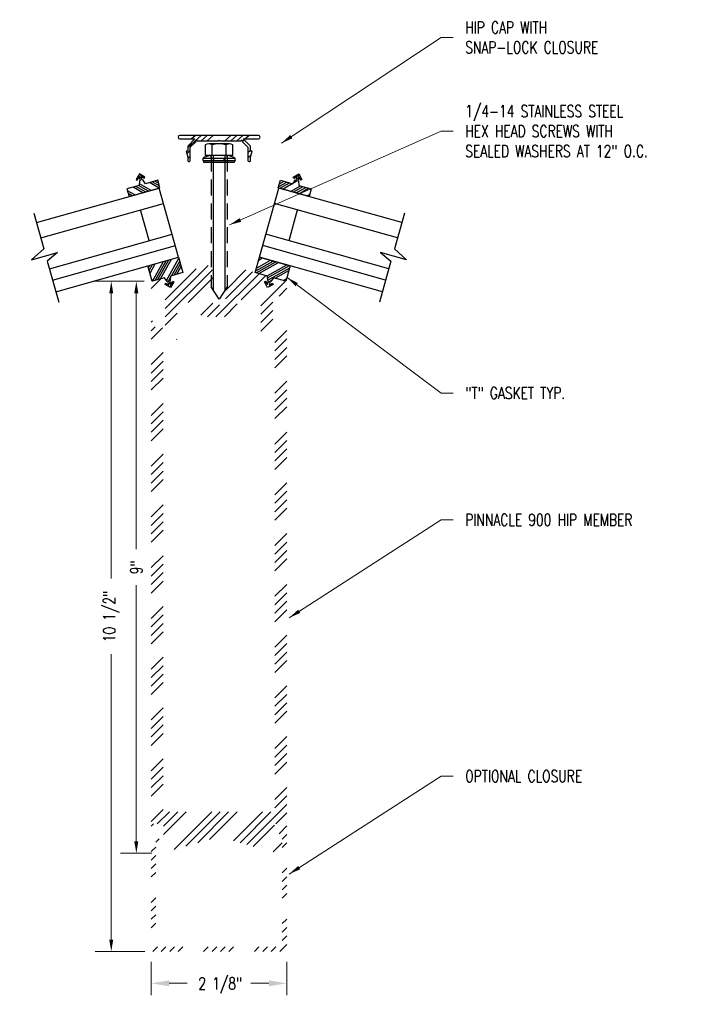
# Model space of a CAD drawing. Header units: inches. Extents: x 27.7 to 38.2, y -48.3 to -32.9.
import ezdxf

# ---------------------------------------------------------------- set-up
doc = ezdxf.new("R2010")
doc.units = ezdxf.units.IN
doc.header["$MEASUREMENT"] = 0
doc.linetypes.add('HIDDEN', pattern=[0.375, 0.25, -0.125])
for name, color, linetype in [('DIMENSIONS', 2, 'Continuous'), ('extrusion_hatch', 30, 'Continuous'), ('EXTRUSIONS', 1, 'Continuous'), ('GASKETS', 7, 'Continuous'), ('hardware', 4, 'Continuous'), ('INSULATED-GLASS', 5, 'Continuous')]:
    doc.layers.add(name, color=color, linetype=linetype)
doc.styles.add('WASCO', font='SIMPLEX.shx', dxfattribs={"width": 0.75})
doc.dimstyles.new('WASCO', dxfattribs={"dimscale": 0, "dimtxt": 0.09375, "dimasz": 0.09375, "dimexe": 0.125, "dimexo": 0.0625, "dimgap": 0.09375, "dimtad": 0, "dimtoh": 1, "dimdec": 5, "dimzin": 3, "dimdsep": 46, "dimlunit": 4, "dimtxsty": 'WASCO', "dimcen": 0, "dimclrd": 256, "dimclre": 256, "dimclrt": 256, "dimaunit": 1, "dimadec": 3, "dimazin": 0, "dimtfac": 0.8, "dimtdec": 5, "dimtofl": 0, "dimtmove": 0, "dimatfit": 0, "dimfxl": 1, "dimfrac": 2, "dimtolj": 1, "dimtzin": 0, "dimlwd": 5, "dimlwe": 5, "dimarcsym": 0})

# ---------------------------------------------------------------- blocks, each defined once
blk = doc.blocks.new('INSGL2')
for p, q in [((-2, 1.277), (-2, 0.697)), ((-2, 1.125), (0, 1.125)), ((0, 0), (0, 1.125)), ((-2, 0.875), (0, 0.875)), ((-0.375, 0.375), (-0.375, 0.875)), ((-2, 0.697), (-2.229, 0.586)), ((-2.229, 0.586), (-1.807, 0.586)), ((-1.807, 0.586), (-2, 0.496)), ((-2, 0.496), (-2, -0.169)), ((-2, 0.375), (0, 0.375)), ((-2, 0.188), (0, 0.188)), ((-2, 0), (0, 0))]:
    blk.add_line(p, q)
blk = doc.blocks.new('F534S')
at = {"layer": 'hardware'}
blk.add_hatch(color=256, dxfattribs=at).paths.add_polyline_path([(-0.032, -0.252), (0, -0.238), (0, 0.238), (-0.032, 0.252)])
for p, q in [((-0.065, -0.252), (-0.065, 0.252)), ((-0.032, 0.252), (-0.065, 0.252)), ((-0.032, -0.252), (-0.032, 0.252)), ((-0.032, 0.252), (0, 0.238)), ((0, 0.238), (0, -0.238)), ((-0.108, 0.125), (-0.108, -0.125)), ((-0.032, -0.252), (-0.065, -0.252)), ((-0.032, -0.252), (0, -0.238))]:
    blk.add_line(p, q, dxfattribs=at)
at = {"layer": 'hardware', "linetype": 'HIDDEN', "ltscale": 0.06}
for p, q in [((-0.065, 0.125), (-0.108, 0.125)), ((-0.032, 0.082), (-0.065, 0.082)), ((-0.065, -0.125), (-0.108, -0.125)), ((-0.032, -0.082), (-0.065, -0.082))]:
    blk.add_line(p, q, dxfattribs=at)
at = {"layer": 'hardware'}
for centre, start, end in [((0.218, 0.085), 149.4741, 173.0744), ((0.218, -0.085), 186.9256, 210.5259)]:
    blk.add_arc(centre, 0.328, start, end, dxfattribs=at)
blk = doc.blocks.new('G102')
at = {"layer": 'GASKETS'}
h = blk.add_hatch(dxfattribs=at)
h.set_pattern_fill('ANSI34', color=256, scale=0.25, angle=0.0004, style=0)
h.set_pattern_definition([(45.00035, (-706.9455, -56.19506), (-0.132583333, 0.13258171), []), (45.00035, (-706.9013, -56.19506), (-0.132583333, 0.13258171), []), (45.00035, (-706.8571, -56.19506), (-0.132583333, 0.13258171), []), (45.00035, (-706.8129, -56.19506), (-0.132583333, 0.13258171), [])])
h.paths.add_polyline_path([(0.049, 0.128), (0.025, 0.06), (0.014, 0.06), (0.014, -0.002), (0.057, 0.04), (0.071, 0.026), (0, -0.045), (-0.071, 0.026), (-0.057, 0.04), (-0.014, -0.002), (-0.014, 0.06), (-0.025, 0.06), (-0.049, 0.128), (-0.25, 0.128), (-0.25, 0.378), (0.25, 0.378), (0.25, 0.128)])
blk.add_lwpolyline([(0.049, 0.128), (0.025, 0.06), (0.014, 0.06), (0.014, -0.002), (0.057, 0.04), (0.071, 0.026), (0, -0.045), (-0.071, 0.026), (-0.057, 0.04), (-0.014, -0.002), (-0.014, 0.06), (-0.025, 0.06), (-0.049, 0.128), (-0.25, 0.128), (-0.25, 0.378), (0.25, 0.378), (0.25, 0.128)], close=True, dxfattribs=at)
blk = doc.blocks.new('G101')
at = {"layer": 'GASKETS', "lineweight": -3}
h = blk.add_hatch(dxfattribs=at)
h.set_pattern_fill('ANSI34', color=256, scale=0.25, style=0)
h.set_pattern_definition([(45, (-706.94584, -56.19074), (-0.13258252, 0.13258252), []), (45, (-706.90164, -56.19074), (-0.13258252, 0.13258252), []), (45, (-706.85745, -56.19074), (-0.13258252, 0.13258252), []), (45, (-706.81326, -56.19074), (-0.13258252, 0.13258252), [])])
h.paths.add_polyline_path([(0.049, 0.128), (0.025, 0.06), (0.014, 0.06), (0.014, -0.002), (0.057, 0.04), (0.071, 0.026), (0, -0.045), (-0.071, 0.026), (-0.057, 0.04), (-0.014, -0.002), (-0.014, 0.06), (-0.025, 0.06), (-0.049, 0.128), (-0.25, 0.128), (-0.25, 0.253), (0.25, 0.253), (0.25, 0.128)])
at = {"layer": 'GASKETS'}
blk.add_lwpolyline([(0.049, 0.128), (0.025, 0.06), (0.014, 0.06), (0.014, -0.002), (0.057, 0.04), (0.071, 0.026), (0, -0.045), (-0.071, 0.026), (-0.057, 0.04), (-0.014, -0.002), (-0.014, 0.06), (-0.025, 0.06), (-0.049, 0.128), (-0.25, 0.128), (-0.25, 0.253), (0.25, 0.253), (0.25, 0.128)], close=True, dxfattribs=at)
blk = doc.blocks.new('F109S')
at = {"layer": 'hardware'}
for p, q in [((-0.184, 0.163), (-0.184, -0.163)), ((0, 0.217), (-0.168, 0.217)), ((0, 0.217), (0, -0.217)), ((0, 0.109), (-0.168, 0.109)), ((0, 0.092), (2.107, 0.092)), ((2.249, 0), (2.055, -0.125)), ((2.056, 0.125), (2.249, 0)), ((0, -0.109), (-0.168, -0.109)), ((0, -0.092), (2.106, -0.092)), ((-0.168, -0.217), (0, -0.217))]:
    blk.add_line(p, q, dxfattribs=at)
at = {"layer": 'hardware', "linetype": 'HIDDEN'}
for p, q in [((0, 0.125), (2.056, 0.125)), ((0, -0.125), (2.055, -0.125))]:
    blk.add_line(p, q, dxfattribs=at)
at = {"layer": 'hardware'}
for centre, radius, start, end in [((-0.086, 0.163), 0.0983, 146.8121, 213.1366), ((0.209, 0), 0.392, 163.8535, 196.1465), ((-0.086, -0.163), 0.0983, 146.8634, 213.1879)]:
    blk.add_arc(centre, radius, start, end, dxfattribs=at)
blk = doc.blocks.new('CLSR-3')
at = {"layer": 'EXTRUSIONS'}
h = blk.add_hatch(dxfattribs=at)
h.set_pattern_fill('ANSI34', color=256, scale=0.5, angle=-3, style=0)
edge = h.paths.add_edge_path()
edge.add_line((0.616, 0.433), (-0.616, 0.433))
edge.add_arc((-0.616, 0.405), 0.0275, 90, 270)
edge.add_line((-0.616, 0.378), (-0.38, 0.378))
edge.add_line((-0.38, 0.378), (-0.492, 0.266))
edge.add_line((-0.492, 0.266), (-0.492, 0.184))
edge.add_line((-0.492, 0.184), (-0.517, 0.184))
edge.add_line((-0.517, 0.184), (-0.492, 0.09))
edge.add_line((-0.492, 0.09), (-0.492, 0.042))
edge.add_arc((-0.472, 0.042), 0.02, 179.9997, 271.1709)
edge.add_arc((-0.472, 0.042), 0.02, 271.1651, 359.9997)
edge.add_line((-0.452, 0.042), (-0.452, 0.249))
edge.add_line((-0.452, 0.249), (-0.36, 0.34))
edge.add_arc((-0.353, 0.348), 0.01, 0, 225, ccw=False)
edge.add_line((-0.343, 0.348), (-0.01, 0.348))
edge.add_line((-0.01, 0.348), (0, 0.358))
edge.add_line((0, 0.358), (0.01, 0.348))
edge.add_line((0.01, 0.348), (0.343, 0.348))
edge.add_arc((0.353, 0.348), 0.01, -45, 180, ccw=False)
edge.add_line((0.36, 0.34), (0.452, 0.249))
edge.add_line((0.452, 0.249), (0.452, 0.042))
edge.add_arc((0.472, 0.042), 0.02, 180.0003, 268.8349)
edge.add_arc((0.472, 0.042), 0.02, 268.8291, 360.0003)
edge.add_line((0.492, 0.042), (0.492, 0.09))
edge.add_line((0.492, 0.09), (0.517, 0.184))
edge.add_line((0.517, 0.184), (0.492, 0.184))
edge.add_line((0.492, 0.184), (0.492, 0.266))
edge.add_line((0.492, 0.266), (0.38, 0.378))
edge.add_line((0.38, 0.378), (0.616, 0.378))
edge.add_arc((0.616, 0.405), 0.0275, 270, 450)
blk.add_lwpolyline([(0.616, 0.433), (-0.616, 0.433, 1), (-0.616, 0.378), (-0.38, 0.378), (-0.492, 0.266), (-0.492, 0.184), (-0.517, 0.184), (-0.492, 0.09), (-0.492, 0.042, 0.420213), (-0.471, 0.022, 0.408268), (-0.452, 0.042), (-0.452, 0.249), (-0.36, 0.34, -1.496606), (-0.343, 0.348), (-0.01, 0.348), (0, 0.358), (0.01, 0.348), (0.343, 0.348, -1.496606), (0.36, 0.34), (0.452, 0.249), (0.452, 0.042, 0.408268), (0.471, 0.022, 0.420213), (0.492, 0.042), (0.492, 0.09), (0.517, 0.184), (0.492, 0.184), (0.492, 0.266), (0.38, 0.378), (0.616, 0.378, 1)], format="xyb", close=True, dxfattribs=at)
blk = doc.blocks.new('*D7')
at = {"layer": 'DIMENSIONS', "lineweight": 5, "transparency": 16777216}
for p, q in [((29.625, -36.956), (28.861, -36.956)), ((29.111, -37.144), (29.111, -41.615)), ((29.111, -47.272), (29.111, -42.8)), ((29.639, -47.459), (28.861, -47.459))]:
    blk.add_line(p, q, dxfattribs=at)
at = {"layer": 'DIMENSIONS', "lineweight": -3, "transparency": 16777216}
for points in [[(29.08, -37.144), (29.142, -37.144), (29.111, -36.956)], [(29.08, -47.272), (29.142, -47.272), (29.111, -47.459)]]:
    blk.add_solid(points, dxfattribs=at)
at = {"layer": 'DIMENSIONS', "lineweight": -3, "transparency": 16777216, "insert": (29.111, -42.208), "char_height": 0.1875, "attachment_point": 5, "rotation": 90, "style": 'WASCO'}
blk.add_mtext('\\A1;10 1/2"', dxfattribs=at)
blk = doc.blocks.new('*D8')
at = {"layer": 'DIMENSIONS', "lineweight": 5, "transparency": 16777216}
for p, q in [((29.625, -36.956), (29.254, -36.956)), ((29.504, -37.144), (29.504, -41.156)), ((29.504, -45.732), (29.504, -41.719)), ((29.748, -45.919), (29.254, -45.919))]:
    blk.add_line(p, q, dxfattribs=at)
at = {"layer": 'DIMENSIONS', "lineweight": -3, "transparency": 16777216}
for points in [[(29.472, -37.144), (29.535, -37.144), (29.504, -36.956)], [(29.472, -45.732), (29.535, -45.732), (29.504, -45.919)]]:
    blk.add_solid(points, dxfattribs=at)
at = {"layer": 'DIMENSIONS', "lineweight": -3, "transparency": 16777216, "insert": (29.504, -41.438), "char_height": 0.1875, "attachment_point": 5, "rotation": 90, "style": 'WASCO'}
blk.add_mtext('\\A1;9"', dxfattribs=at)

msp = doc.modelspace()

# ---------------------------------------------------------------- hatches: boundary and pattern name
at = {"layer": 'extrusion_hatch', "lineweight": -3}
h = msp.add_hatch(dxfattribs=at)
h.set_pattern_fill('ANSI34', color=256, scale=0.75, style=0)
h.set_pattern_definition([(45, (-15.75063, -1.01957), (-0.3977476, 0.3977476), []), (45, (-15.61805, -1.01957), (-0.3977476, 0.3977476), []), (45, (-15.48546, -1.01957), (-0.3977476, 0.3977476), []), (45, (-15.3529, -1.01957), (-0.3977476, 0.3977476), [])])
h.paths.add_polyline_path([(30.952241, -36.703123, 0.342864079), (30.935192, -36.710064), (30.903311, -36.765283, 0.131652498), (30.899158, -36.780783), (30.899158, -36.803384, 0.267949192), (30.903158, -36.810313), (30.916173, -36.817827, -0.577350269), (30.916173, -36.821291), (30.903158, -36.828805, 0.267949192), (30.899158, -36.835733), (30.899158, -36.874438, 0.267949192), (30.903158, -36.881366), (30.916173, -36.88888, -0.577350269), (30.916173, -36.892344), (30.903158, -36.899858, 0.267949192), (30.899158, -36.906786), (30.899158, -36.945491, 0.267949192), (30.903158, -36.952419), (30.916173, -36.959933, -0.577350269), (30.916173, -36.963397), (30.903158, -36.970911, 0.267949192), (30.899158, -36.97784), (30.899158, -37.016544, 0.267949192), (30.903158, -37.023472), (30.916173, -37.030986, -0.577350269), (30.916173, -37.03445), (30.903158, -37.041965, 0.267949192), (30.899158, -37.048893), (30.899158, -37.087597, 0.267949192), (30.903158, -37.094525), (30.916173, -37.10204, -0.577350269), (30.916173, -37.105504), (30.903158, -37.113018, 0.267949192), (30.899158, -37.119946), (30.899158, -37.15865, 0.267949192), (30.903158, -37.165579), (30.916173, -37.173093, -0.577350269), (30.916173, -37.176557), (30.903158, -37.184071, 0.267949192), (30.899158, -37.190999), (30.899158, -37.229704, 0.267949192), (30.903158, -37.236632), (30.916173, -37.244146, -0.577350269), (30.916173, -37.24761), (30.903158, -37.255124, 0.267949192), (30.899158, -37.262053), (30.899158, -37.310438, -0.414213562), (30.884158, -37.325438), (30.718011, -37.325438, -0.414213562), (30.703011, -37.310438), (30.703011, -37.297579, 0.267949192), (30.699011, -37.290651), (30.685996, -37.283137, -0.577350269), (30.685996, -37.279673), (30.699011, -37.272158, 0.267949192), (30.703011, -37.26523), (30.703011, -37.226526, 0.267949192), (30.699011, -37.219598), (30.685996, -37.212084, -0.577350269), (30.685996, -37.208619), (30.699011, -37.201105, 0.267949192), (30.703011, -37.194177), (30.703011, -37.155473, 0.267949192), (30.699011, -37.148545), (30.685996, -37.14103, -0.577350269), (30.685996, -37.137566), (30.699011, -37.130052, 0.267949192), (30.703011, -37.123124), (30.703011, -37.08442, 0.267949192), (30.699011, -37.077491), (30.685996, -37.069977, -0.577350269), (30.685996, -37.066513), (30.699011, -37.058999, 0.267949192), (30.703011, -37.052071), (30.703011, -37.013366, 0.267949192), (30.699011, -37.006438), (30.685996, -36.998924, -0.577350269), (30.685996, -36.99546), (30.699011, -36.987946, 0.267949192), (30.703011, -36.981017), (30.703011, -36.942313, 0.267949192), (30.699011, -36.935385), (30.685996, -36.927871, -0.577350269), (30.685996, -36.924407), (30.699011, -36.916892, 0.267949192), (30.703011, -36.909964), (30.703011, -36.87126, 0.267949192), (30.699011, -36.864332), (30.685996, -36.856817, -0.577350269), (30.685996, -36.853353), (30.699011, -36.845839, 0.267949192), (30.703011, -36.838911), (30.703011, -36.800207, 0.267949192), (30.699011, -36.793278), (30.685996, -36.785764, -0.577350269), (30.685996, -36.7823), (30.696082, -36.776477, 0.414213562), (30.699011, -36.765548), (30.666977, -36.710064, 0.342864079), (30.649927, -36.703123), (30.087504, -36.861213, 0.318612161), (30.064954, -36.889105), (30.061038, -36.951182, 0.516691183), (30.071186, -36.959388), (30.089982, -36.954108, -0.414213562), (30.094914, -36.956877), (30.104117, -36.989638, -1), (29.953817, -37.031857), (29.944615, -36.999096, -0.414213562), (29.947384, -36.994164), (29.96618, -36.988884, 0.516691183), (29.970571, -36.976594), (29.934923, -36.925666, 0.318707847), (29.901138, -36.913599), (29.749525, -36.956215, 0.336051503), (29.738584, -36.970655), (29.738584, -37.171989, 0.414213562), (29.753584, -37.186989), (29.942334, -37.186989, -0.414213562), (29.957334, -37.201989), (29.957334, -37.671989, -0.414213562), (29.942334, -37.686989), (29.814967, -37.686989, -0.414213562), (29.799967, -37.671989), (29.799967, -37.617047, 0.230868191), (29.794202, -37.605227), (29.762819, -37.580708, 0.624869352), (29.738584, -37.592528), (29.738584, -45.44429, 0.414213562), (29.753584, -45.45929), (29.920584, -45.45929, -0.414213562), (29.930584, -45.46929), (29.930584, -45.68554, -0.414213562), (29.920584, -45.69554), (29.825584, -45.69554, 0.414213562), (29.810584, -45.71054), (29.810584, -45.857222, 0.496948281), (29.889361, -45.916909), (30.784172, -45.665389, -0.137872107), (30.817997, -45.665389), (31.712807, -45.916909, 0.496948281), (31.791584, -45.857222), (31.791584, -45.71054, 0.414213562), (31.776584, -45.69554), (31.681584, -45.69554, -0.414213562), (31.671584, -45.68554), (31.671584, -45.46929, -0.414213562), (31.681584, -45.45929), (31.848584, -45.45929, 0.414213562), (31.863584, -45.44429), (31.863584, -37.592528, 0.624869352), (31.839349, -37.580708), (31.807966, -37.605227, 0.230868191), (31.802201, -37.617047), (31.802201, -37.671989, -0.414213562), (31.787201, -37.686989), (31.659834, -37.686989, -0.414213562), (31.644834, -37.671989), (31.644834, -37.201989, -0.414213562), (31.659834, -37.186989), (31.848584, -37.186989, 0.414213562), (31.863584, -37.171989), (31.863584, -36.970655, 0.336051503), (31.852643, -36.956215), (31.701031, -36.913599, 0.318707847), (31.667245, -36.925666), (31.631598, -36.976594, 0.516691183), (31.635988, -36.988884), (31.654784, -36.994164, -0.414213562), (31.657554, -36.999096), (31.648351, -37.031857, -1), (31.498051, -36.989638), (31.507254, -36.956877, -0.414213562), (31.512186, -36.954108), (31.530983, -36.959388, 0.516691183), (31.54113, -36.951182), (31.537214, -36.889105, 0.318612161), (31.514664, -36.861213)])
h.paths.add_polyline_path([(31.434723, -37.329035, -0.336051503), (31.457334, -37.358878), (31.457334, -37.843489, 0.414213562), (31.488334, -37.874489), (31.645084, -37.874489, -0.414213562), (31.676084, -37.905489), (31.676084, -45.255385, -0.414213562), (31.661084, -45.270385), (29.941084, -45.270385, -0.414213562), (29.926084, -45.255385), (29.926084, -37.905489, -0.414213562), (29.957084, -37.874489), (30.113834, -37.874489, 0.414213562), (30.144834, -37.843489), (30.144834, -37.655802, -0.341998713), (30.15074, -37.648178, 0.774596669), (30.15074, -37.63293, -0.341998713), (30.144834, -37.625306), (30.144834, -37.577062, -0.341998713), (30.15074, -37.569438, 0.774596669), (30.15074, -37.55419, -0.341998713), (30.144834, -37.546566), (30.144834, -37.358878, -0.336051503), (30.167446, -37.329035), (30.476122, -37.24227, -0.496948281), (30.515511, -37.272113), (30.515511, -37.481938, 0.414213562), (30.546511, -37.512938), (31.055658, -37.512938, 0.414213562), (31.086658, -37.481938), (31.086658, -37.272113, -0.496948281), (31.126046, -37.24227)], flags=16)
h = msp.add_hatch(dxfattribs=at)
h.set_pattern_fill('ANSI34', color=256, scale=0.75, style=0)
h.set_pattern_definition([(45, (3e-13, 1.5315), (-0.3977476, 0.3977476), []), (45, (0.1326, 1.5315), (-0.3977476, 0.3977476), []), (45, (0.26517, 1.5315), (-0.3977476, 0.3977476), []), (45, (0.39775, 1.5315), (-0.3977476, 0.3977476), [])])
h.paths.add_polyline_path([(31.73396, -45.628654, 0.549641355), (31.756584, -45.66429), (31.791584, -45.66429), (31.791584, -47.362291, -0.414213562), (31.766585, -47.38729), (29.835583, -47.38729, -0.414213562), (29.810584, -47.362291), (29.810584, -45.66429), (29.845584, -45.66429, 0.549641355), (29.868208, -45.628654), (29.795337, -45.473653, 0.290621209), (29.772713, -45.45929), (29.738584, -45.45929), (29.738584, -47.434291, 0.414213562), (29.763583, -47.45929), (31.838585, -47.45929, 0.414213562), (31.863584, -47.434291), (31.863584, -45.45929), (31.829455, -45.45929, 0.290621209), (31.806832, -45.473653)])

# ---------------------------------------------------------------- linework, layer by layer
at = {"layer": 'DIMENSIONS', "lineweight": 5}
for p, q in [((29.738584, -47.621791), (29.738584, -48.141258)), ((31.863584, -47.621791), (31.863584, -48.141258)), ((30.019834, -47.956987), (30.301084, -47.956987)), ((31.582334, -47.956987), (31.301084, -47.956987))]:
    msp.add_line(p, q, dxfattribs=at)
at = {"layer": 'DIMENSIONS', "lineweight": -3}
for points in [[(30.019834, -47.910112), (30.019834, -48.003862), (29.738584, -47.956987)], [(31.582334, -47.910112), (31.582334, -48.003862), (31.863584, -47.956987)]]:
    msp.add_solid(points, dxfattribs=at)

# ---------------------------------------------------------------- block references
at = {"layer": 'EXTRUSIONS', "lineweight": -3}
msp.add_blockref('CLSR-3', (30.801084, -35.103858), dxfattribs=at)
at = {"layer": 'EXTRUSIONS', "lineweight": -3, "xscale": -1, "rotation": 195.6999999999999}
msp.add_blockref('G101', (29.563369, -35.317448), dxfattribs=at)
at = {"layer": 'EXTRUSIONS', "lineweight": -3}
for name, p, rotation in [('G101', (32.0388, -35.317448), 164.3), ('G102', (30.028936, -37.010638), 15.7), ('G102', (31.573232, -37.010638), 344.3)]:
    msp.add_blockref(name, p, dxfattribs=dict(at, rotation=rotation))
at = {"layer": 'hardware', "rotation": 270}
for name, p in [('F109S', (30.801084, -34.985701)), ('F534S', (30.801084, -35.093288))]:
    msp.add_blockref(name, p, dxfattribs=at)
at = {"layer": 'INSULATED-GLASS', "rotation": 15.69999999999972}
msp.add_blockref('INSGL2', (30.167323, -36.579089), dxfattribs=at)
at = {"layer": 'INSULATED-GLASS', "xscale": -1, "rotation": 344.2999999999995}
msp.add_blockref('INSGL2', (31.434847, -36.579089), dxfattribs=at)

# ---------------------------------------------------------------- texts
at = {"layer": 'DIMENSIONS', "lineweight": -3, "style": 'WASCO'}
for s, insert, char_height, attachment_point in [('HIP CAP WITH\\PSNAP-LOCK CLOSURE', (34.658979, -33.13482), 0.1875, 4), ('1/4-14 STAINLESS STEEL\\PHEX HEAD SCREWS WITH\\PSEALED WASHERS AT 12" O.C.', (34.658979, -34.604358), 0.1875, 4), ('"T" GASKET TYP.', (34.658979, -38.706976), 0.1875, 4), ('PINNACLE 900 HIP MEMBER', (34.658979, -40.695066), 0.1875, 4), ('OPTIONAL CLOSURE', (34.658979, -44.710695), 0.1875, 4), ('\\A1;2 1/8"', (30.818857, -47.990882), 0.187, 5)]:
    msp.add_mtext(s, dxfattribs=dict(at, insert=insert, char_height=char_height, attachment_point=attachment_point))

# ---------------------------------------------------------------- dimensions: what is measured, and where the dimension line sits
at = {"layer": 'DIMENSIONS', "lineweight": -3}
dim = msp.add_linear_dim(base=(29.1110172, -47.4592904), p1=(29.7495251, -36.956215), p2=(29.7635831, -47.4592904), angle=90, dimstyle='WASCO', override={"dimscale": 2}, dxfattribs=at)
dim.commit()
dim.dimension.update_dxf_attribs({"geometry": '*D7', "text_midpoint": (29.1110172, -42.2077527)})
dim = msp.add_linear_dim(base=(29.50374, -45.919222), p1=(29.749525, -36.956215), p2=(29.872584, -45.919222), angle=90, text='9"', dimstyle='WASCO', override={"dimscale": 2}, dxfattribs=at)
dim.commit()
dim.dimension.update_dxf_attribs({"geometry": '*D8', "text_midpoint": (29.50374, -41.437718)})

# ---------------------------------------------------------------- leaders
at = {"layer": 'DIMENSIONS', "lineweight": -3, "annotation_type": 0, "has_hookline": 1, "hookline_direction": 0}
for points, override, text_width in [([(31.777561, -34.793093), (34.283979, -33.13482), (34.471479, -33.13482)], {"dimscale": 2}, 2.323661), ([(30.963782, -36.07163), (34.283979, -34.604358), (34.471479, -34.604358)], {"dimscale": 2, "dimgap": 0.09375, "dimtad": 0}, 3.267857), ([(31.867516, -36.896319), (34.283979, -38.706976), (34.471479, -38.706976)], {"dimscale": 2}, 1.794643), ([(31.899282, -42.229329), (34.283979, -40.695066), (34.471479, -40.695066)], {"dimscale": 2}, 2.953125), ([(31.899282, -46.244958), (34.283979, -44.710695), (34.471479, -44.710695)], {"dimscale": 2}, 2.055804)]:
    msp.add_leader(points, dimstyle='WASCO', override=override, dxfattribs=dict(at, text_width=text_width))

doc.saveas('drawing.dxf')
